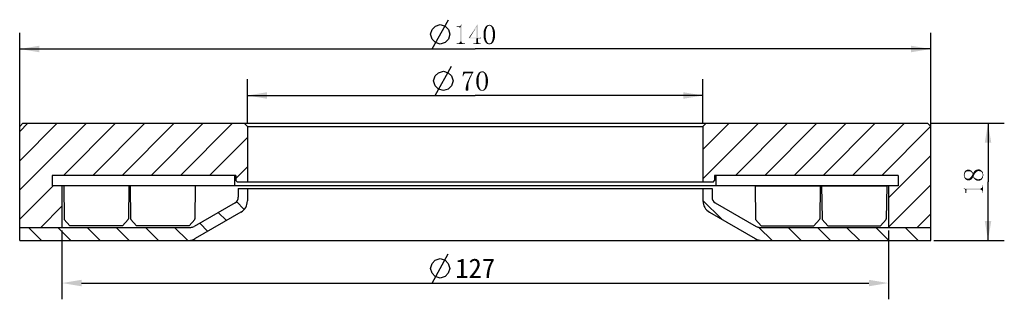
# Model space of a CAD drawing. Header units: millimetres. Extents: x 60 to 214, y 17 to 264.
# Tile 3 of 3: x 63 to 214, y 221 to 264. Entities that reach past the tile are written whole.
import ezdxf

# ---------------------------------------------------------------- set-up
doc = ezdxf.new("R2010")
doc.units = ezdxf.units.MM
doc.header["$LTSCALE"] = 23.1
doc.header["$PDMODE"] = 3
doc.header["$PDSIZE"] = 8
doc.layers.get('0').update_dxf_attribs({"linetype": 'CONTINUOUS'})
doc.layers.get('Defpoints').update_dxf_attribs({"linetype": 'CONTINUOUS'})
for name, color, linetype in [('00_COMPONENTS', 7, 'CONTINUOUS'), ('08_ALL_DRAFTS', 7, 'CONTINUOUS'), ('09_ALL_ROUNDS', 7, 'CONTINUOUS'), ('51__DRAFT_DIMS', 7, 'CONTINUOUS')]:
    doc.layers.add(name, color=color, linetype=linetype)
doc.styles.get("Standard").update_dxf_attribs({"font": 'simfang.ttf'})
doc.dimstyles.new('DIMSTYLE_1', dxfattribs={"dimtxt": 3, "dimasz": 3, "dimexe": 2.5, "dimexo": 0.5, "dimgap": 0.75, "dimtad": 1, "dimdsep": 46, "dimtxsty": 'STANDARD', "dimblk": '_FILLED', "dimblk1": '_FILLED', "dimblk2": '_FILLED', "dimcen": 0.09, "dimclrt": 3, "dimazin": 2, "dimtp": 0.5, "dimtm": 0.5, "dimtfac": 1, "dimtofl": 0, "dimtmove": 0, "dimatfit": 3, "dimldrblk": '_FILLED', "dimfxl": 1, "dimtolj": 1, "dimarcsym": 0})
doc.dimstyles.new('DIMSTYLE_2', dxfattribs={"dimtxt": 3, "dimasz": 3, "dimexe": 2.5, "dimexo": 0.5, "dimgap": 0.75, "dimtad": 1, "dimdsep": 46, "dimtxsty": 'STANDARD', "dimblk": '_FILLED', "dimblk1": '_FILLED', "dimblk2": '_FILLED', "dimcen": 0.09, "dimclrt": 3, "dimazin": 2, "dimtp": 0.3, "dimtm": 0.3, "dimtfac": 1, "dimtofl": 0, "dimtmove": 0, "dimatfit": 3, "dimldrblk": '_FILLED', "dimfxl": 1, "dimtolj": 1, "dimarcsym": 0})
doc.dimstyles.new('DIMSTYLE_3', dxfattribs={"dimtxt": 3, "dimasz": 3, "dimexe": 2.5, "dimexo": 0.5, "dimgap": 0.75, "dimtad": 1, "dimdsep": 46, "dimtxsty": 'STANDARD', "dimblk": '_FILLED', "dimblk1": '_FILLED', "dimblk2": '_FILLED', "dimcen": 0.09, "dimclrt": 3, "dimazin": 2, "dimtp": 0.2, "dimtm": 0.2, "dimtfac": 1, "dimtofl": 0, "dimtmove": 0, "dimatfit": 3, "dimldrblk": '_FILLED', "dimfxl": 1, "dimtolj": 1, "dimarcsym": 0})

# ---------------------------------------------------------------- blocks, each defined once
blk = doc.blocks.new('_FILLED')
at = {"color": 0, "linetype": 'ByBlock'}
blk.add_solid([(0, 0), (-1, 0.167), (-1, -0.167)], dxfattribs=at)
blk = doc.blocks.new('*D1')
at = {"layer": '51__DRAFT_DIMS', "color": 4}
for p, q in [((62.81, 246.68), (62.81, 262.1)), ((202.81, 246.68), (202.81, 262.1)), ((62.81, 259.6), (132.81, 259.6)), ((202.81, 259.6), (132.81, 259.6))]:
    blk.add_line(p, q, dxfattribs=at)
at = {"layer": '51__DRAFT_DIMS', "color": 4, "xscale": 3, "yscale": 3, "zscale": 3, "rotation": 180}
blk.add_blockref('_FILLED', (62.81, 259.6), dxfattribs=at)
at = {"layer": '51__DRAFT_DIMS', "color": 4, "xscale": 3, "yscale": 3, "zscale": 3}
blk.add_blockref('_FILLED', (202.81, 259.6), dxfattribs=at)
blk = doc.blocks.new('*D2')
at = {"layer": '51__DRAFT_DIMS', "color": 4}
for p, q in [((97.81, 248.18), (97.81, 254.95)), ((167.81, 248.18), (167.81, 254.95)), ((97.81, 252.45), (132.81, 252.45)), ((167.81, 252.45), (132.81, 252.45))]:
    blk.add_line(p, q, dxfattribs=at)
at = {"layer": '51__DRAFT_DIMS', "color": 4, "xscale": 3, "yscale": 3, "zscale": 3, "rotation": 180}
blk.add_blockref('_FILLED', (97.81, 252.45), dxfattribs=at)
at = {"layer": '51__DRAFT_DIMS', "color": 4, "xscale": 3, "yscale": 3, "zscale": 3}
blk.add_blockref('_FILLED', (167.81, 252.45), dxfattribs=at)
blk = doc.blocks.new('*D3')
at = {"layer": '51__DRAFT_DIMS', "color": 4}
for p, q in [((202.81, 248.18), (214.12, 248.18)), ((211.62, 248.18), (211.62, 239.18)), ((211.62, 230.18), (211.62, 239.18)), ((203.31, 230.18), (214.12, 230.18))]:
    blk.add_line(p, q, dxfattribs=at)
at = {"layer": '51__DRAFT_DIMS', "color": 4, "xscale": 3, "yscale": 3, "zscale": 3}
for p, rotation in [((211.62, 248.18), 90), ((211.62, 230.18), 270)]:
    blk.add_blockref('_FILLED', p, dxfattribs=dict(at, rotation=rotation))
blk = doc.blocks.new('*D8')
at = {"layer": '51__DRAFT_DIMS', "color": 0, "lineweight": -2}
for p, q in [((69.31, 231.68), (69.31, 221.12)), ((196.31, 231.68), (196.31, 221.12)), ((72.31, 223.62), (193.31, 223.62))]:
    blk.add_line(p, q, dxfattribs=at)
at = {"layer": 'Defpoints', "color": 0}
for p in [(69.31, 232.18), (196.31, 232.18), (196.31, 223.62)]:
    blk.add_point(p, dxfattribs=at)
at = {"layer": '51__DRAFT_DIMS', "color": 0, "linetype": 'ByBlock', "lineweight": -2, "xscale": 3, "yscale": 3, "zscale": 3, "rotation": 180}
blk.add_blockref('_FILLED', (69.31, 223.62), dxfattribs=at)
at = {"layer": '51__DRAFT_DIMS', "color": 0, "linetype": 'ByBlock', "lineweight": -2, "xscale": 3, "yscale": 3, "zscale": 3}
blk.add_blockref('_FILLED', (196.31, 223.62), dxfattribs=at)
at = {"layer": '51__DRAFT_DIMS', "color": 3, "insert": (132.81, 225.89), "char_height": 3, "attachment_point": 5}
blk.add_mtext('\\A1;127', dxfattribs=at)

msp = doc.modelspace()

# ---------------------------------------------------------------- hatches: boundary and pattern name
h = msp.add_hatch()
h.set_pattern_fill('ANSI31', color=256)
h.paths.add_polyline_path([(69.3101, 232.17841), (69.3101, 238.57841), (67.8101, 238.57841), (67.81104, 240.17841), (95.8101, 240.17841), (96.0101, 240.17841), (96.0101, 239.37841), (96.2101, 239.17841), (97.8101, 239.17841), (97.8101, 247.67841), (97.3101, 248.17841), (63.3101, 248.17841), (62.8101, 247.67841), (62.8101, 232.17841)])
h.paths.add_polyline_path([(202.8101, 232.17841), (202.8101, 247.67841), (202.3101, 248.17841), (168.3101, 248.17841), (167.8101, 247.67841), (167.8101, 239.17841), (169.4101, 239.17841), (169.6101, 239.37841), (169.6101, 240.17841), (169.81052, 240.17841), (197.8093, 240.17841), (197.8093, 238.57841), (196.3101, 238.57841), (196.3101, 232.17841)])
h = msp.add_hatch()
h.set_pattern_fill('ANSI31', color=256, angle=90)
h.paths.add_polyline_path([(202.8101, 232.17841), (196.3101, 232.17841), (176.51395, 232.17841, -0.131652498), (176.01395, 232.31238), (169.7101, 235.95191, -0.267949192), (169.2101, 236.81794), (169.2101, 238.17841), (167.8101, 238.17841), (167.8101, 236.24059, 0.267949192), (168.8101, 234.50854), (175.846, 230.44636, 0.131652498), (176.846, 230.17841), (202.8101, 230.17841)])
h.paths.add_polyline_path([(62.8101, 232.17841), (62.8101, 230.17841), (88.7742, 230.17841, 0.131652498), (89.7742, 230.44636), (96.8101, 234.50854, 0.267949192), (97.8101, 236.24059), (97.8101, 238.17841), (96.4101, 238.17841), (96.4101, 236.81794, -0.267949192), (95.9101, 235.95191), (89.60625, 232.31238, -0.131652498), (89.10625, 232.17841), (69.3101, 232.17841)])

# ---------------------------------------------------------------- linework, layer by layer
at = {"color": 3}
for p, q in [((126.18586, 259.60331), (128.68586, 264.10331)), ((126.67292, 252.44834), (129.17292, 256.94834))]:
    msp.add_line(p, q, dxfattribs=at)
at = {"color": 7}
for p, q in [((96.4101, 238.17841), (96.4101, 236.81794)), ((96.4101, 238.17841), (169.2101, 238.17841)), ((97.8101, 238.17841), (97.8101, 236.24059)), ((167.8101, 238.17841), (167.8101, 236.24059)), ((169.2101, 238.17841), (169.2101, 236.81794)), ((95.9101, 235.95191), (89.60625, 232.31238)), ((169.7101, 235.95191), (176.01395, 232.31238)), ((96.8101, 234.50854), (89.7742, 230.44636)), ((168.8101, 234.50854), (175.846, 230.44636)), ((62.8101, 230.17841), (62.8101, 232.17841)), ((62.8101, 232.17841), (89.10625, 232.17841)), ((176.51395, 232.17841), (202.8101, 232.17841)), ((202.8101, 230.17841), (202.8101, 232.17841)), ((62.8101, 230.17841), (202.8101, 230.17841))]:
    msp.add_line(p, q, dxfattribs=at)
for p, q in [((175.82045, 238.57841), (185.82045, 238.57841)), ((186.05106, 238.57841), (196.05106, 238.57841)), ((70.51914, 232.43883), (69.66118, 233.40717)), ((78.61914, 232.43883), (79.4771, 233.40717)), ((80.74975, 232.43883), (79.8918, 233.40717)), ((88.84975, 232.43883), (89.70771, 233.40717)), ((176.77045, 232.43883), (175.91249, 233.40717)), ((184.87045, 232.43883), (185.7284, 233.40717)), ((187.00106, 232.43883), (186.1431, 233.40717)), ((195.10106, 232.43883), (195.95902, 233.40717)), ((78.61914, 232.43883), (70.51914, 232.43883)), ((88.84975, 232.43883), (80.74975, 232.43883)), ((176.77045, 232.43883), (184.87045, 232.43883)), ((187.00106, 232.43883), (195.10106, 232.43883))]:
    msp.add_line(p, q)
at = {"color": 3}
for points in [[(125.93586, 261.8533), (126.18586, 262.60332), (126.68586, 263.1033), (127.43586, 263.35331), (128.18586, 263.1033), (128.68586, 262.60332), (128.93586, 261.8533), (128.68586, 261.1033), (128.18586, 260.60332), (127.43586, 260.3533), (126.68586, 260.60332), (126.18586, 261.1033), (125.93586, 261.8533)], [(126.42291, 254.69833), (126.67292, 255.44835), (127.17292, 255.94833), (127.92291, 256.19835), (128.67292, 255.94833), (129.17292, 255.44835), (129.42291, 254.69833), (129.17292, 253.94833), (128.67292, 253.44835), (127.92291, 253.19834), (127.17292, 253.44835), (126.67292, 253.94833), (126.42291, 254.69833)]]:
    msp.add_lwpolyline(points, dxfattribs=at)
at = {"color": 7}
for centre, radius, start, end in [((95.4101, 236.81794), 1, 300, 0), ((95.8101, 236.24059), 2, 300, 0), ((169.8101, 236.24059), 2, 180, 240), ((170.2101, 236.81794), 1, 180, 240), ((89.10625, 233.17841), 1, 270, 300), ((176.51395, 233.17841), 1, 240, 270), ((88.7742, 232.17841), 2, 270, 300), ((176.846, 232.17841), 2, 240, 270)]:
    msp.add_arc(centre, radius, start, end, dxfattribs=at)
at = {"layer": '00_COMPONENTS', "color": 7}
for p, q in [((63.3101, 248.17841), (62.8101, 247.67841)), ((63.3101, 248.17841), (202.3101, 248.17841)), ((97.8101, 247.67841), (97.3101, 248.17841)), ((167.8101, 247.67841), (168.3101, 248.17841)), ((202.3101, 248.17841), (202.8101, 247.67841)), ((62.8101, 230.17841), (62.8101, 247.67841)), ((97.8101, 247.67841), (97.8101, 239.17841)), ((97.8101, 247.67841), (167.8101, 247.67841)), ((167.8101, 247.67841), (167.8101, 239.17841)), ((202.8101, 230.17841), (202.8101, 247.67841)), ((67.8101, 240.17841), (67.8101, 238.57841)), ((96.0101, 240.17841), (67.8101, 240.17841)), ((67.81104, 240.12349), (67.81104, 238.57841)), ((95.8101, 240.17841), (95.8101, 238.57841)), ((96.0101, 240.17841), (96.0101, 239.37841)), ((96.2101, 239.17841), (96.0101, 239.37841)), ((96.2101, 239.17841), (169.4101, 239.17841)), ((169.4101, 239.17841), (169.6101, 239.37841)), ((197.8101, 240.17841), (169.6101, 240.17841)), ((169.6101, 240.17841), (169.6101, 239.37841)), ((169.8101, 240.17841), (169.8101, 238.57841)), ((169.81052, 240.12349), (169.81052, 238.57841)), ((197.8093, 240.12349), (197.8093, 238.57841)), ((197.8101, 240.17841), (197.8101, 238.57841)), ((197.8101, 238.57841), (67.81104, 238.57841)), ((69.3101, 238.57841), (69.3101, 232.17841)), ((196.3101, 238.57841), (196.3101, 232.17841)), ((62.8101, 230.17841), (202.8101, 230.17841))]:
    msp.add_line(p, q, dxfattribs=at)
at = {"layer": '08_ALL_DRAFTS', "color": 7}
for p, q in [((69.56914, 238.57841), (69.63147, 233.47709)), ((79.56914, 238.57841), (79.50681, 233.47709)), ((79.79975, 238.57841), (79.86208, 233.47709)), ((89.79975, 238.57841), (89.73743, 233.47709)), ((175.82045, 238.57841), (175.88277, 233.47709)), ((185.82045, 238.57841), (185.75812, 233.47709)), ((186.05106, 238.57841), (186.11339, 233.47709)), ((196.05106, 238.57841), (195.98873, 233.47709))]:
    msp.add_line(p, q, dxfattribs=at)
at = {"layer": '09_ALL_ROUNDS', "color": 7}
for centre, start, end in [((69.73146, 233.47831), 180.7, 225.35), ((79.40682, 233.47831), 314.65, 359.3), ((79.96207, 233.47831), 180.7, 225.35), ((89.63743, 233.47831), 314.65, 359.3), ((175.98277, 233.47831), 180.7, 225.35), ((185.65813, 233.47831), 314.65, 359.3), ((186.21338, 233.47831), 180.7, 225.35), ((195.88874, 233.47831), 314.65, 359.3)]:
    msp.add_arc(centre, 0.1, start, end, dxfattribs=at)
at = {"layer": '51__DRAFT_DIMS', "color": 3}
msp.add_line((126.17592, 223.62282), (128.67591, 228.12282), dxfattribs=at)
msp.add_lwpolyline([(125.92591, 225.87281), (126.17592, 226.6228), (126.67591, 227.12281), (127.4259, 227.3728), (128.17591, 227.12281), (128.67591, 226.6228), (128.92591, 225.87281), (128.67591, 225.12281), (128.17591, 224.6228), (127.4259, 224.37281), (126.67591, 224.6228), (126.17592, 225.12281), (125.92591, 225.87281)], dxfattribs=at)
for points in [[(130.3726, 262.95487), (130.53666, 263.16581), (130.72416, 263.32987)], [(130.41947, 262.90799), (130.3726, 262.95487), (130.72416, 263.32987)], [(130.44291, 262.86112), (130.41947, 262.90799), (130.72416, 263.32987)], [(130.46635, 262.81424), (130.44291, 262.86112), (130.72416, 263.32987)], [(130.46635, 260.72831), (130.46635, 262.81424), (130.72416, 263.32987)], [(130.46635, 260.72831), (130.72416, 263.32987), (130.72416, 260.72831)], [(130.53666, 263.16581), (130.58354, 263.21268), (130.72416, 263.32987)], [(130.58354, 263.21268), (130.63041, 263.28299), (130.72416, 263.32987)], [(130.72416, 263.32987), (130.63041, 263.28299), (130.65385, 263.32987)], [(133.25541, 263.32987), (132.97416, 262.88456), (131.82572, 261.31424)], [(133.25541, 263.32987), (131.82572, 261.31424), (133.09135, 263.32987)], [(132.9976, 262.88456), (132.97416, 262.88456), (133.25541, 263.32987)], [(132.9976, 261.33768), (132.9976, 262.88456), (133.25541, 263.32987)], [(132.9976, 261.33768), (133.25541, 263.32987), (133.25541, 261.33768)], [(134.70854, 263.25956), (134.80229, 263.28299), (135.17729, 263.30643)], [(134.70854, 263.25956), (135.17729, 263.30643), (135.2476, 263.25956)], [(135.08354, 263.30643), (135.17729, 263.30643), (134.80229, 263.28299)], [(135.08354, 263.30643), (134.80229, 263.28299), (134.89604, 263.30643)], [(134.89604, 263.30643), (134.98979, 263.32987), (135.08354, 263.30643)], [(129.97416, 262.95487), (130.32572, 263.07206), (130.39604, 263.09549)], [(130.27885, 262.95487), (129.97416, 262.95487), (130.39604, 263.09549)], [(130.23197, 263.07206), (130.32572, 263.07206), (129.97416, 262.95487)], [(130.13822, 263.07206), (130.23197, 263.07206), (129.97416, 262.95487)], [(130.13822, 263.07206), (129.97416, 262.95487), (129.97416, 263.07206)], [(130.27885, 262.95487), (130.46635, 263.11893), (130.53666, 263.16581)], [(130.3726, 262.95487), (130.27885, 262.95487), (130.53666, 263.16581)], [(130.27885, 262.95487), (130.39604, 263.09549), (130.46635, 263.11893)], [(132.97416, 262.88456), (131.98979, 261.33768), (131.82572, 261.31424)], [(134.09916, 262.13456), (134.1226, 262.29862), (134.45072, 262.36893)], [(134.09916, 262.13456), (134.45072, 262.36893), (134.42729, 262.11112)], [(134.42729, 262.11112), (134.09916, 261.99393), (134.09916, 262.13456)], [(134.09916, 261.82987), (134.09916, 261.99393), (134.42729, 262.11112)], [(134.09916, 261.82987), (134.42729, 262.11112), (134.42729, 261.82987)], [(134.42729, 261.82987), (134.09916, 261.64237), (134.09916, 261.82987)], [(134.09916, 261.64237), (134.42729, 261.82987), (134.42729, 261.52518)], [(134.45072, 262.36893), (134.1226, 262.29862), (134.14604, 262.43925)], [(134.14604, 262.43925), (134.19291, 262.55643), (134.4976, 262.60331)], [(134.14604, 262.43925), (134.4976, 262.60331), (134.45072, 262.36893)], [(134.4976, 262.60331), (134.19291, 262.55643), (134.23979, 262.67362)], [(134.23979, 262.67362), (134.28666, 262.79081), (134.59135, 262.81425)], [(134.23979, 262.67362), (134.59135, 262.81425), (134.4976, 262.60331)], [(134.61479, 262.908), (134.59135, 262.81425), (134.28666, 262.79081)], [(134.61479, 262.908), (134.28666, 262.79081), (134.33354, 262.908)], [(134.66166, 262.97831), (134.33354, 262.908), (134.40385, 263.00174)], [(134.33354, 262.908), (134.66166, 262.97831), (134.61479, 262.908)], [(134.75541, 263.0955), (134.70854, 263.04862), (134.40385, 263.00174)], [(134.75541, 263.0955), (134.40385, 263.00174), (134.47416, 263.0955)], [(134.40385, 263.00174), (134.70854, 263.04862), (134.66166, 262.97831)], [(134.8726, 263.16581), (134.82572, 263.11893), (134.47416, 263.0955)], [(134.8726, 263.16581), (134.47416, 263.0955), (134.54447, 263.16581)], [(134.47416, 263.0955), (134.82572, 263.11893), (134.75541, 263.0955)], [(135.34135, 263.21268), (134.98979, 263.18924), (134.54447, 263.16581)], [(135.34135, 263.21268), (134.54447, 263.16581), (134.61479, 263.21268)], [(134.8726, 263.16581), (134.54447, 263.16581), (134.98979, 263.18924)], [(135.2476, 263.25956), (134.61479, 263.21268), (134.70854, 263.25956)], [(134.61479, 263.21268), (135.2476, 263.25956), (135.34135, 263.21268)], [(134.8726, 263.16581), (134.98979, 263.18924), (134.91947, 263.16581)], [(135.0601, 263.16581), (134.98979, 263.18924), (135.34135, 263.21268)], [(135.10697, 263.16581), (135.0601, 263.16581), (135.34135, 263.21268)], [(135.10697, 263.16581), (135.34135, 263.21268), (135.41166, 263.16581)], [(135.41166, 263.16581), (135.17729, 263.11893), (135.10697, 263.16581)], [(135.22416, 263.0955), (135.17729, 263.11893), (135.41166, 263.16581)], [(135.22416, 263.0955), (135.41166, 263.16581), (135.48197, 263.0955)], [(135.48197, 263.0955), (135.27104, 263.04862), (135.22416, 263.0955)], [(135.27104, 263.04862), (135.48197, 263.0955), (135.55229, 263.02518)], [(135.55229, 263.02518), (135.31791, 262.97831), (135.27104, 263.04862)], [(135.31791, 262.97831), (135.55229, 263.02518), (135.6226, 262.93143)], [(135.6226, 262.93143), (135.36479, 262.908), (135.31791, 262.97831)], [(135.38822, 262.81425), (135.36479, 262.908), (135.6226, 262.93143)], [(135.38822, 262.81425), (135.6226, 262.93143), (135.66947, 262.81425)], [(135.66947, 262.81425), (135.45854, 262.60331), (135.38822, 262.81425)], [(135.66947, 262.81425), (135.71635, 262.69706), (135.45854, 262.60331)], [(135.45854, 262.60331), (135.71635, 262.69706), (135.76322, 262.57987)], [(135.76322, 262.57987), (135.50541, 262.36893), (135.45854, 262.60331)], [(135.76322, 262.57987), (135.8101, 262.43925), (135.50541, 262.36893)], [(135.50541, 262.36893), (135.8101, 262.43925), (135.83354, 262.29862)], [(135.83354, 262.29862), (135.52885, 262.11112), (135.50541, 262.36893)], [(135.83354, 262.29862), (135.85697, 262.15799), (135.52885, 262.11112)], [(135.52885, 262.11112), (135.85697, 262.15799), (135.85697, 261.99393)], [(135.85697, 261.99393), (135.52885, 261.82987), (135.52885, 262.11112)], [(135.52885, 261.82987), (135.85697, 261.99393), (135.85697, 261.82987)], [(135.85697, 261.82987), (135.85697, 261.64237), (135.52885, 261.52518)], [(135.85697, 261.82987), (135.52885, 261.52518), (135.52885, 261.82987)], [(131.05229, 260.44706), (131.23979, 260.44706), (129.97416, 260.35331)], [(130.98197, 260.44706), (131.05229, 260.44706), (129.97416, 260.35331)], [(130.20854, 260.44706), (130.98197, 260.44706), (129.97416, 260.35331)], [(130.13822, 260.44706), (130.20854, 260.44706), (129.97416, 260.35331)], [(130.13822, 260.44706), (129.97416, 260.35331), (129.97416, 260.44706)], [(129.97416, 260.35331), (131.23979, 260.44706), (131.23979, 260.35331)], [(130.91166, 260.47049), (130.20854, 260.44706), (130.27885, 260.47049)], [(130.20854, 260.44706), (130.91166, 260.47049), (130.98197, 260.44706)], [(130.86479, 260.49393), (130.27885, 260.47049), (130.32572, 260.49393)], [(130.27885, 260.47049), (130.86479, 260.49393), (130.91166, 260.47049)], [(130.81791, 260.51737), (130.32572, 260.49393), (130.3726, 260.51737)], [(130.32572, 260.49393), (130.81791, 260.51737), (130.86479, 260.49393)], [(130.77104, 260.56424), (130.3726, 260.51737), (130.41947, 260.56424)], [(130.3726, 260.51737), (130.77104, 260.56424), (130.81791, 260.51737)], [(130.7476, 260.61112), (130.41947, 260.56424), (130.44291, 260.61112)], [(130.41947, 260.56424), (130.7476, 260.61112), (130.77104, 260.56424)], [(130.72416, 260.72831), (130.44291, 260.65799), (130.46635, 260.72831)], [(130.44291, 260.65799), (130.72416, 260.72831), (130.7476, 260.65799)], [(130.7476, 260.65799), (130.44291, 260.61112), (130.44291, 260.65799)], [(130.44291, 260.61112), (130.7476, 260.65799), (130.7476, 260.61112)], [(133.25541, 261.33768), (133.72416, 261.33768), (131.82572, 261.31424)], [(132.9976, 261.33768), (133.25541, 261.33768), (131.82572, 261.31424)], [(131.98979, 261.33768), (132.9976, 261.33768), (131.82572, 261.31424)], [(131.82572, 261.24393), (131.82572, 261.31424), (133.72416, 261.33768)], [(132.9976, 261.24393), (131.82572, 261.24393), (133.72416, 261.33768)], [(133.51322, 260.44706), (133.67729, 260.44706), (132.52885, 260.35331)], [(133.41947, 260.44706), (133.51322, 260.44706), (132.52885, 260.35331)], [(132.85697, 260.44706), (133.41947, 260.44706), (132.52885, 260.35331)], [(132.78666, 260.44706), (132.85697, 260.44706), (132.52885, 260.35331)], [(132.73979, 260.44706), (132.78666, 260.44706), (132.52885, 260.35331)], [(132.73979, 260.44706), (132.52885, 260.35331), (132.52885, 260.44706)], [(132.52885, 260.35331), (133.67729, 260.44706), (133.67729, 260.35331)], [(132.85697, 260.44706), (132.90385, 260.47049), (133.32572, 260.49393)], [(132.85697, 260.44706), (133.32572, 260.49393), (133.41947, 260.44706)], [(133.32572, 260.49393), (132.90385, 260.47049), (132.92729, 260.49393)], [(133.30229, 260.51737), (132.92729, 260.49393), (132.95072, 260.51737)], [(132.92729, 260.49393), (133.30229, 260.51737), (133.32572, 260.49393)], [(133.27885, 260.56424), (132.95072, 260.51737), (132.97416, 260.56424)], [(132.95072, 260.51737), (133.27885, 260.56424), (133.30229, 260.51737)], [(133.25541, 260.65799), (132.97416, 260.61112), (132.9976, 260.65799)], [(132.97416, 260.61112), (133.25541, 260.65799), (133.27885, 260.61112)], [(133.27885, 260.61112), (132.97416, 260.56424), (132.97416, 260.61112)], [(132.97416, 260.56424), (133.27885, 260.61112), (133.27885, 260.56424)], [(133.25541, 261.24393), (132.9976, 261.24393), (133.72416, 261.33768)], [(133.25541, 261.24393), (132.9976, 260.65799), (132.9976, 261.24393)], [(132.9976, 260.65799), (133.25541, 261.24393), (133.25541, 260.65799)], [(133.25541, 261.24393), (133.72416, 261.33768), (133.72416, 261.24393)], [(134.42729, 261.52518), (134.09916, 261.47831), (134.09916, 261.64237)], [(134.1226, 261.33768), (134.09916, 261.47831), (134.42729, 261.52518)], [(134.1226, 261.33768), (134.42729, 261.52518), (134.45072, 261.24393)], [(134.45072, 261.24393), (134.14604, 261.17362), (134.1226, 261.33768)], [(134.19291, 261.05643), (134.14604, 261.17362), (134.45072, 261.24393)], [(134.19291, 261.05643), (134.45072, 261.24393), (134.4976, 261.00956)], [(134.4976, 261.00956), (134.23979, 260.91581), (134.19291, 261.05643)], [(134.28666, 260.79862), (134.23979, 260.91581), (134.4976, 261.00956)], [(134.28666, 260.79862), (134.4976, 261.00956), (134.59135, 260.79862)], [(134.59135, 260.79862), (134.35697, 260.70487), (134.28666, 260.79862)], [(134.59135, 260.79862), (134.61479, 260.72831), (134.35697, 260.70487)], [(134.35697, 260.70487), (134.61479, 260.72831), (134.66166, 260.658)], [(134.66166, 260.658), (134.40385, 260.61112), (134.35697, 260.70487)], [(134.40385, 260.61112), (134.66166, 260.658), (134.70854, 260.58768)], [(134.70854, 260.58768), (134.47416, 260.54081), (134.40385, 260.61112)], [(134.47416, 260.54081), (134.70854, 260.58768), (134.75541, 260.54081)], [(134.75541, 260.54081), (134.56791, 260.4705), (134.47416, 260.54081)], [(134.75541, 260.54081), (134.82572, 260.49393), (134.56791, 260.4705)], [(134.56791, 260.4705), (134.82572, 260.49393), (134.8726, 260.4705)], [(134.8726, 260.4705), (134.63822, 260.40018), (134.56791, 260.4705)], [(134.8726, 260.4705), (134.91947, 260.44706), (134.63822, 260.40018)], [(134.63822, 260.40018), (135.03666, 260.44706), (135.41166, 260.4705)], [(134.63822, 260.40018), (135.41166, 260.4705), (135.34135, 260.40018)], [(134.98979, 260.44706), (135.03666, 260.44706), (134.63822, 260.40018)], [(134.91947, 260.44706), (134.98979, 260.44706), (134.63822, 260.40018)], [(135.34135, 260.40018), (134.70854, 260.35331), (134.63822, 260.40018)], [(134.80229, 260.35331), (134.70854, 260.35331), (135.34135, 260.40018)], [(135.17729, 260.35331), (134.80229, 260.35331), (135.34135, 260.40018)], [(135.17729, 260.35331), (134.89604, 260.32987), (134.80229, 260.35331)], [(134.98979, 260.32987), (134.89604, 260.32987), (135.17729, 260.35331)], [(134.98979, 260.32987), (135.17729, 260.35331), (135.08354, 260.32987)], [(135.41166, 260.4705), (135.03666, 260.44706), (135.10697, 260.4705)], [(135.10697, 260.4705), (135.15385, 260.49393), (135.48197, 260.54081)], [(135.10697, 260.4705), (135.48197, 260.54081), (135.41166, 260.4705)], [(135.48197, 260.54081), (135.15385, 260.49393), (135.22416, 260.54081)], [(135.17729, 260.35331), (135.34135, 260.40018), (135.2476, 260.35331)], [(135.22416, 260.54081), (135.27104, 260.58768), (135.55229, 260.61112)], [(135.22416, 260.54081), (135.55229, 260.61112), (135.48197, 260.54081)], [(135.55229, 260.61112), (135.27104, 260.58768), (135.31791, 260.658)], [(135.6226, 260.70487), (135.31791, 260.658), (135.34135, 260.72831)], [(135.31791, 260.658), (135.6226, 260.70487), (135.55229, 260.61112)], [(135.34135, 260.72831), (135.38822, 260.79862), (135.66947, 260.82206)], [(135.34135, 260.72831), (135.66947, 260.82206), (135.6226, 260.70487)], [(135.71635, 260.93924), (135.38822, 260.79862), (135.45854, 261.00956)], [(135.71635, 260.93924), (135.66947, 260.82206), (135.38822, 260.79862)], [(135.8101, 261.19706), (135.45854, 261.00956), (135.50541, 261.24393)], [(135.8101, 261.19706), (135.76322, 261.05643), (135.45854, 261.00956)], [(135.45854, 261.00956), (135.76322, 261.05643), (135.71635, 260.93924)], [(135.85697, 261.47831), (135.50541, 261.24393), (135.52885, 261.52518)], [(135.85697, 261.47831), (135.83354, 261.33768), (135.50541, 261.24393)], [(135.50541, 261.24393), (135.83354, 261.33768), (135.8101, 261.19706)], [(135.52885, 261.52518), (135.85697, 261.64237), (135.85697, 261.47831)], [(131.1226, 255.75303), (130.86479, 255.40146), (130.98197, 256.12803)], [(131.1226, 255.75303), (131.07572, 255.68271), (130.86479, 255.40146)], [(130.98197, 256.12803), (132.52885, 256.12803), (131.33354, 255.87021)], [(130.98197, 256.12803), (131.33354, 255.87021), (131.26322, 255.84678)], [(130.98197, 256.12803), (131.26322, 255.84678), (131.19291, 255.7999)], [(130.98197, 256.12803), (131.19291, 255.7999), (131.1226, 255.75303)], [(132.52885, 256.12803), (132.52885, 256.01084), (131.33354, 255.87021)], [(131.42729, 255.87021), (131.33354, 255.87021), (132.52885, 256.01084)], [(132.27104, 255.87021), (131.42729, 255.87021), (132.52885, 256.01084)], [(132.34135, 255.72959), (132.13041, 255.58896), (132.27104, 255.87021)], [(132.13041, 255.58896), (132.34135, 255.72959), (132.20072, 255.4249)], [(132.27104, 255.87021), (132.52885, 256.01084), (132.34135, 255.72959)], [(133.51322, 255.75303), (133.48979, 255.65928), (133.1851, 255.63584)], [(133.51322, 255.75303), (133.1851, 255.63584), (133.23197, 255.75303)], [(133.5601, 255.82334), (133.23197, 255.75303), (133.30229, 255.84678)], [(133.23197, 255.75303), (133.5601, 255.82334), (133.51322, 255.75303)], [(133.65385, 255.94053), (133.60697, 255.89365), (133.30229, 255.84678)], [(133.65385, 255.94053), (133.30229, 255.84678), (133.3726, 255.94053)], [(133.30229, 255.84678), (133.60697, 255.89365), (133.5601, 255.82334)], [(133.77104, 256.01084), (133.72416, 255.96396), (133.3726, 255.94053)], [(133.77104, 256.01084), (133.3726, 255.94053), (133.44291, 256.01084)], [(133.3726, 255.94053), (133.72416, 255.96396), (133.65385, 255.94053)], [(134.23979, 256.05771), (133.88822, 256.03428), (133.44291, 256.01084)], [(134.23979, 256.05771), (133.44291, 256.01084), (133.51322, 256.05771)], [(133.77104, 256.01084), (133.44291, 256.01084), (133.88822, 256.03428)], [(134.14604, 256.10459), (133.51322, 256.05771), (133.60697, 256.10459)], [(133.51322, 256.05771), (134.14604, 256.10459), (134.23979, 256.05771)], [(133.60697, 256.10459), (133.70072, 256.12803), (134.07572, 256.15146)], [(133.60697, 256.10459), (134.07572, 256.15146), (134.14604, 256.10459)], [(133.98197, 256.15146), (134.07572, 256.15146), (133.70072, 256.12803)], [(133.98197, 256.15146), (133.70072, 256.12803), (133.79447, 256.15146)], [(133.77104, 256.01084), (133.88822, 256.03428), (133.81791, 256.01084)], [(133.79447, 256.15146), (133.88822, 256.1749), (133.98197, 256.15146)], [(133.95854, 256.01084), (133.88822, 256.03428), (134.23979, 256.05771)], [(134.00541, 256.01084), (133.95854, 256.01084), (134.23979, 256.05771)], [(134.00541, 256.01084), (134.23979, 256.05771), (134.3101, 256.01084)], [(134.3101, 256.01084), (134.07572, 255.96396), (134.00541, 256.01084)], [(134.1226, 255.94053), (134.07572, 255.96396), (134.3101, 256.01084)], [(134.1226, 255.94053), (134.3101, 256.01084), (134.38041, 255.94053)], [(134.38041, 255.94053), (134.16947, 255.89365), (134.1226, 255.94053)], [(134.16947, 255.89365), (134.38041, 255.94053), (134.45072, 255.87021)], [(134.45072, 255.87021), (134.21635, 255.82334), (134.16947, 255.89365)], [(134.21635, 255.82334), (134.45072, 255.87021), (134.52104, 255.77646)], [(134.52104, 255.77646), (134.26322, 255.75303), (134.21635, 255.82334)], [(134.28666, 255.65928), (134.26322, 255.75303), (134.52104, 255.77646)], [(134.28666, 255.65928), (134.52104, 255.77646), (134.56791, 255.65928)], [(131.07572, 255.68271), (131.02885, 255.6124), (130.86479, 255.40146)], [(131.02885, 255.6124), (130.98197, 255.49521), (130.86479, 255.40146)], [(130.86479, 255.40146), (130.98197, 255.49521), (130.95854, 255.40146)], [(131.75541, 254.1124), (131.42729, 253.99521), (131.4976, 254.22959)], [(131.77885, 254.34678), (131.4976, 254.22959), (131.54447, 254.37021)], [(131.4976, 254.22959), (131.77885, 254.34678), (131.75541, 254.1124)], [(131.54447, 254.37021), (131.59135, 254.51084), (131.84916, 254.60459)], [(131.54447, 254.37021), (131.84916, 254.60459), (131.77885, 254.34678)], [(131.84916, 254.60459), (131.59135, 254.51084), (131.6851, 254.69834)], [(131.94291, 254.8624), (131.6851, 254.69834), (131.77885, 254.88584)], [(131.6851, 254.69834), (131.94291, 254.8624), (131.84916, 254.60459)], [(131.77885, 254.88584), (131.8726, 255.09678), (132.0601, 255.14365)], [(131.77885, 254.88584), (132.0601, 255.14365), (131.94291, 254.8624)], [(132.0601, 255.14365), (131.8726, 255.09678), (131.98979, 255.33115)], [(132.20072, 255.4249), (131.98979, 255.33115), (132.13041, 255.58896)], [(131.98979, 255.33115), (132.20072, 255.4249), (132.0601, 255.14365)], [(132.9976, 254.97959), (133.02104, 255.14365), (133.34916, 255.21396)], [(132.9976, 254.97959), (133.34916, 255.21396), (133.32572, 254.95615)], [(133.32572, 254.95615), (132.9976, 254.83896), (132.9976, 254.97959)], [(132.9976, 254.6749), (132.9976, 254.83896), (133.32572, 254.95615)], [(132.9976, 254.6749), (133.32572, 254.95615), (133.32572, 254.6749)], [(133.32572, 254.6749), (132.9976, 254.4874), (132.9976, 254.6749)], [(132.9976, 254.4874), (133.32572, 254.6749), (133.32572, 254.37021)], [(133.32572, 254.37021), (132.9976, 254.32334), (132.9976, 254.4874)], [(133.02104, 254.18271), (132.9976, 254.32334), (133.32572, 254.37021)], [(133.34916, 255.21396), (133.02104, 255.14365), (133.04447, 255.28428)], [(133.02104, 254.18271), (133.32572, 254.37021), (133.34916, 254.08896)], [(133.04447, 255.28428), (133.09135, 255.40146), (133.39604, 255.44834)], [(133.04447, 255.28428), (133.39604, 255.44834), (133.34916, 255.21396)], [(133.39604, 255.44834), (133.09135, 255.40146), (133.13822, 255.51865)], [(133.13822, 255.51865), (133.1851, 255.63584), (133.48979, 255.65928)], [(133.13822, 255.51865), (133.48979, 255.65928), (133.39604, 255.44834)], [(134.56791, 255.65928), (134.35697, 255.44834), (134.28666, 255.65928)], [(134.56791, 255.65928), (134.61479, 255.54209), (134.35697, 255.44834)], [(134.35697, 255.44834), (134.61479, 255.54209), (134.66166, 255.4249)], [(134.66166, 255.4249), (134.40385, 255.21396), (134.35697, 255.44834)], [(134.66166, 255.4249), (134.70854, 255.28428), (134.40385, 255.21396)], [(134.40385, 255.21396), (134.70854, 255.28428), (134.73197, 255.14365)], [(134.73197, 255.14365), (134.42729, 254.95615), (134.40385, 255.21396)], [(134.75541, 254.32334), (134.40385, 254.08896), (134.42729, 254.37021)], [(134.75541, 254.32334), (134.73197, 254.18271), (134.40385, 254.08896)], [(134.73197, 255.14365), (134.75541, 255.00303), (134.42729, 254.95615)], [(134.42729, 254.95615), (134.75541, 255.00303), (134.75541, 254.83896)], [(134.75541, 254.83896), (134.42729, 254.6749), (134.42729, 254.95615)], [(134.42729, 254.6749), (134.75541, 254.83896), (134.75541, 254.6749)], [(134.75541, 254.6749), (134.75541, 254.4874), (134.42729, 254.37021)], [(134.75541, 254.6749), (134.42729, 254.37021), (134.42729, 254.6749)], [(134.42729, 254.37021), (134.75541, 254.4874), (134.75541, 254.32334)], [(131.73197, 253.69053), (131.35697, 253.59678), (131.38041, 253.78428)], [(131.35697, 253.59678), (131.73197, 253.69053), (131.75541, 253.5499)], [(131.75541, 253.5499), (131.35697, 253.43271), (131.35697, 253.59678)], [(131.35697, 253.43271), (131.75541, 253.5499), (131.75541, 253.38584)], [(131.75541, 253.38584), (131.35697, 253.3624), (131.35697, 253.43271)], [(131.35697, 253.3624), (131.75541, 253.38584), (131.75541, 253.33896)], [(131.75541, 253.33896), (131.35697, 253.29209), (131.35697, 253.3624)], [(131.35697, 253.29209), (131.75541, 253.33896), (131.73197, 253.26865)], [(131.73197, 253.26865), (131.38041, 253.24521), (131.35697, 253.29209)], [(131.73197, 253.90146), (131.38041, 253.78428), (131.42729, 253.99521)], [(131.73197, 253.90146), (131.73197, 253.80771), (131.38041, 253.78428)], [(131.38041, 253.78428), (131.73197, 253.80771), (131.73197, 253.69053)], [(131.38041, 253.24521), (131.73197, 253.26865), (131.73197, 253.24521)], [(131.73197, 253.24521), (131.40385, 253.22178), (131.38041, 253.24521)], [(131.47416, 253.19834), (131.40385, 253.22178), (131.73197, 253.24521)], [(131.42729, 253.99521), (131.75541, 254.1124), (131.73197, 253.90146)], [(131.63822, 253.19834), (131.47416, 253.19834), (131.73197, 253.24521)], [(131.63822, 253.19834), (131.56791, 253.1749), (131.47416, 253.19834)], [(131.63822, 253.19834), (131.73197, 253.24521), (131.70854, 253.19834)], [(133.34916, 254.08896), (133.04447, 254.01865), (133.02104, 254.18271)], [(133.09135, 253.90146), (133.04447, 254.01865), (133.34916, 254.08896)], [(133.09135, 253.90146), (133.34916, 254.08896), (133.39604, 253.85459)], [(133.39604, 253.85459), (133.13822, 253.76084), (133.09135, 253.90146)], [(133.1851, 253.64365), (133.13822, 253.76084), (133.39604, 253.85459)], [(133.1851, 253.64365), (133.39604, 253.85459), (133.48979, 253.64365)], [(133.48979, 253.64365), (133.25541, 253.5499), (133.1851, 253.64365)], [(133.48979, 253.64365), (133.51322, 253.57334), (133.25541, 253.5499)], [(133.25541, 253.5499), (133.51322, 253.57334), (133.5601, 253.50303)], [(133.5601, 253.50303), (133.30229, 253.45615), (133.25541, 253.5499)], [(133.30229, 253.45615), (133.5601, 253.50303), (133.60697, 253.43271)], [(133.60697, 253.43271), (133.3726, 253.38584), (133.30229, 253.45615)], [(133.3726, 253.38584), (133.60697, 253.43271), (133.65385, 253.38584)], [(133.65385, 253.38584), (133.46635, 253.31553), (133.3726, 253.38584)], [(133.65385, 253.38584), (133.72416, 253.33896), (133.46635, 253.31553)], [(133.46635, 253.31553), (133.72416, 253.33896), (133.77104, 253.31553)], [(133.77104, 253.31553), (133.53666, 253.24521), (133.46635, 253.31553)], [(133.77104, 253.31553), (133.81791, 253.29209), (133.53666, 253.24521)], [(133.53666, 253.24521), (133.9351, 253.29209), (134.3101, 253.31553)], [(133.53666, 253.24521), (134.3101, 253.31553), (134.23979, 253.24521)], [(133.88822, 253.29209), (133.9351, 253.29209), (133.53666, 253.24521)], [(133.81791, 253.29209), (133.88822, 253.29209), (133.53666, 253.24521)], [(134.23979, 253.24521), (133.60697, 253.19834), (133.53666, 253.24521)], [(133.70072, 253.19834), (133.60697, 253.19834), (134.23979, 253.24521)], [(134.07572, 253.19834), (133.70072, 253.19834), (134.23979, 253.24521)], [(134.07572, 253.19834), (133.79447, 253.1749), (133.70072, 253.19834)], [(133.88822, 253.1749), (133.79447, 253.1749), (134.07572, 253.19834)], [(133.88822, 253.1749), (134.07572, 253.19834), (133.98197, 253.1749)], [(134.3101, 253.31553), (133.9351, 253.29209), (134.00541, 253.31553)], [(134.00541, 253.31553), (134.05229, 253.33896), (134.38041, 253.38584)], [(134.00541, 253.31553), (134.38041, 253.38584), (134.3101, 253.31553)], [(134.38041, 253.38584), (134.05229, 253.33896), (134.1226, 253.38584)], [(134.07572, 253.19834), (134.23979, 253.24521), (134.14604, 253.19834)], [(134.1226, 253.38584), (134.16947, 253.43271), (134.45072, 253.45615)], [(134.1226, 253.38584), (134.45072, 253.45615), (134.38041, 253.38584)], [(134.45072, 253.45615), (134.16947, 253.43271), (134.21635, 253.50303)], [(134.52104, 253.5499), (134.21635, 253.50303), (134.23979, 253.57334)], [(134.21635, 253.50303), (134.52104, 253.5499), (134.45072, 253.45615)], [(134.23979, 253.57334), (134.28666, 253.64365), (134.56791, 253.66709)], [(134.23979, 253.57334), (134.56791, 253.66709), (134.52104, 253.5499)], [(134.61479, 253.78428), (134.28666, 253.64365), (134.35697, 253.85459)], [(134.61479, 253.78428), (134.56791, 253.66709), (134.28666, 253.64365)], [(134.70854, 254.04209), (134.35697, 253.85459), (134.40385, 254.08896)], [(134.70854, 254.04209), (134.66166, 253.90146), (134.35697, 253.85459)], [(134.35697, 253.85459), (134.66166, 253.90146), (134.61479, 253.78428)], [(134.40385, 254.08896), (134.73197, 254.18271), (134.70854, 254.04209)], [(208.01459, 239.76435), (207.96772, 240.58466), (208.01459, 240.72528)], [(208.08491, 240.51435), (208.01459, 240.72528), (208.10834, 240.84247)], [(208.01459, 239.76435), (208.01459, 240.72528), (208.03803, 240.09247)], [(208.03803, 240.25653), (208.03803, 240.09247), (208.01459, 240.72528)], [(208.03803, 240.39716), (208.03803, 240.25653), (208.01459, 240.72528)], [(208.08491, 240.51435), (208.03803, 240.39716), (208.01459, 240.72528)], [(208.10834, 240.84247), (208.13178, 240.6081), (208.08491, 240.51435)], [(208.20209, 240.67841), (208.10834, 240.84247), (208.22553, 240.93622)], [(208.20209, 240.67841), (208.13178, 240.6081), (208.10834, 240.84247)], [(208.22553, 240.93622), (208.29584, 240.74872), (208.20209, 240.67841)], [(208.29584, 240.74872), (208.22553, 240.93622), (208.34272, 241.00653)], [(208.34272, 241.00653), (208.41303, 240.7956), (208.29584, 240.74872)], [(208.41303, 240.7956), (208.34272, 241.00653), (208.48334, 241.05341)], [(208.48334, 241.05341), (208.50678, 240.81903), (208.41303, 240.7956)], [(208.62397, 240.81903), (208.50678, 240.81903), (208.48334, 241.05341)], [(208.62397, 240.81903), (208.48334, 241.05341), (208.62397, 241.05341)], [(208.62397, 241.05341), (208.71772, 241.05341), (208.74115, 240.81903)], [(208.62397, 241.05341), (208.74115, 240.81903), (208.62397, 240.81903)], [(208.74115, 240.81903), (208.71772, 241.05341), (208.81147, 241.02997)], [(208.81147, 241.02997), (208.8349, 240.7956), (208.74115, 240.81903)], [(208.90522, 240.77216), (208.8349, 240.7956), (208.81147, 241.02997)], [(208.90522, 240.77216), (208.81147, 241.02997), (208.90522, 240.9831)], [(208.90522, 240.9831), (208.99897, 240.72528), (208.90522, 240.77216)], [(208.99897, 240.72528), (208.90522, 240.9831), (208.99897, 240.93622)], [(208.99897, 240.93622), (209.06928, 240.65497), (208.99897, 240.72528)], [(209.06928, 240.65497), (208.99897, 240.93622), (209.09272, 240.86591)], [(209.09272, 240.86591), (209.13959, 240.58466), (209.06928, 240.65497)], [(209.13959, 240.58466), (209.09272, 240.86591), (209.16303, 240.77216)], [(209.16303, 240.77216), (209.18647, 240.51435), (209.13959, 240.58466)], [(209.25678, 240.39716), (209.18647, 240.51435), (209.16303, 240.77216)], [(209.25678, 240.39716), (209.16303, 240.77216), (209.25678, 240.65497)], [(209.25678, 240.39716), (209.25678, 240.65497), (209.32709, 239.90497)], [(209.32709, 239.90497), (209.25678, 240.65497), (209.32709, 240.53778)], [(209.3974, 239.99872), (209.32709, 240.53778), (209.3974, 240.65497)], [(209.46772, 240.20966), (209.3974, 240.65497), (209.49115, 240.77216)], [(209.3974, 240.65497), (209.46772, 240.20966), (209.3974, 239.99872)], [(209.49115, 240.77216), (209.56147, 240.37372), (209.46772, 240.20966)], [(209.56147, 240.37372), (209.49115, 240.77216), (209.5849, 240.88935)], [(209.5849, 240.88935), (209.65522, 240.51435), (209.56147, 240.37372)], [(209.65522, 240.51435), (209.5849, 240.88935), (209.70209, 240.95966)], [(209.70209, 240.95966), (209.77241, 240.63153), (209.65522, 240.51435)], [(209.77241, 240.63153), (209.70209, 240.95966), (209.79584, 241.00653)], [(209.79584, 241.00653), (209.86616, 240.72528), (209.77241, 240.63153)], [(209.86616, 240.72528), (209.79584, 241.00653), (209.91303, 241.05341)], [(209.91303, 241.05341), (209.98334, 240.7956), (209.86616, 240.72528)], [(209.98334, 240.7956), (209.91303, 241.05341), (210.03022, 241.07685)], [(210.03022, 241.07685), (210.07709, 240.81903), (209.98334, 240.7956)], [(210.07709, 240.81903), (210.03022, 241.07685), (210.14741, 241.10028)], [(210.14741, 241.10028), (210.19428, 240.84247), (210.07709, 240.81903)], [(210.31147, 240.81903), (210.19428, 240.84247), (210.14741, 241.10028)], [(210.31147, 240.81903), (210.14741, 241.10028), (210.31147, 241.07685)], [(210.31147, 241.07685), (210.42865, 240.7956), (210.31147, 240.81903)], [(210.42865, 240.7956), (210.31147, 241.07685), (210.45209, 241.02997)], [(210.45209, 241.02997), (210.54584, 240.74872), (210.42865, 240.7956)], [(210.54584, 240.74872), (210.45209, 241.02997), (210.56928, 240.95966)], [(210.56928, 240.95966), (210.61615, 240.67841), (210.54584, 240.74872)], [(210.61615, 240.67841), (210.56928, 240.95966), (210.68647, 240.84247)], [(210.68647, 240.84247), (210.7099, 240.6081), (210.61615, 240.67841)], [(210.75678, 240.49091), (210.7099, 240.6081), (210.68647, 240.84247)], [(210.78022, 240.37372), (210.75678, 240.49091), (210.68647, 240.84247)], [(210.78022, 240.37372), (210.68647, 240.84247), (210.80365, 240.72528)], [(210.80365, 240.72528), (210.80365, 240.20966), (210.78022, 240.37372)], [(210.80365, 240.20966), (210.80365, 240.72528), (210.87397, 239.88153)], [(210.87397, 240.0456), (210.87397, 239.88153), (210.80365, 240.72528)], [(210.87397, 240.39716), (210.87397, 240.0456), (210.80365, 240.72528)], [(210.87397, 240.39716), (210.80365, 240.72528), (210.87397, 240.58466)], [(207.92084, 240.06903), (207.89741, 240.25653), (207.92084, 240.4206)], [(207.96772, 239.90497), (207.92084, 240.4206), (207.96772, 240.58466)], [(207.92084, 240.4206), (207.96772, 239.90497), (207.92084, 240.06903)], [(207.96772, 240.58466), (208.01459, 239.76435), (207.96772, 239.90497)], [(208.03803, 240.09247), (208.10834, 239.62372), (208.01459, 239.76435)], [(208.03803, 240.09247), (208.06147, 239.97528), (208.10834, 239.62372)], [(208.10834, 239.62372), (208.06147, 239.97528), (208.13178, 239.8581)], [(208.13178, 239.8581), (208.22553, 239.52997), (208.10834, 239.62372)], [(208.13178, 239.8581), (208.20209, 239.78778), (208.22553, 239.52997)], [(208.22553, 239.52997), (208.20209, 239.78778), (208.29584, 239.71747)], [(208.29584, 239.71747), (208.34272, 239.45966), (208.22553, 239.52997)], [(208.34272, 239.45966), (208.29584, 239.71747), (208.36616, 239.69403)], [(208.36616, 239.69403), (208.48334, 239.41278), (208.34272, 239.45966)], [(208.36616, 239.69403), (208.45991, 239.64716), (208.48334, 239.41278)], [(208.48334, 239.41278), (208.45991, 239.64716), (208.55366, 239.64716)], [(208.55366, 239.64716), (208.62397, 239.41278), (208.48334, 239.41278)], [(208.62397, 239.41278), (208.55366, 239.64716), (208.64741, 239.6706)], [(208.64741, 239.6706), (208.71772, 239.41278), (208.62397, 239.41278)], [(208.71772, 239.41278), (208.64741, 239.6706), (208.74115, 239.69403)], [(208.74115, 239.69403), (208.8349, 239.43622), (208.71772, 239.41278)], [(208.8349, 239.43622), (208.74115, 239.69403), (208.8349, 239.76435)], [(208.92865, 239.4831), (208.8349, 239.76435), (208.92865, 239.8581)], [(208.8349, 239.76435), (208.92865, 239.4831), (208.8349, 239.43622)], [(209.0224, 239.52997), (208.92865, 239.8581), (209.0224, 239.95185)], [(208.92865, 239.8581), (209.0224, 239.52997), (208.92865, 239.4831)], [(209.09272, 239.60028), (209.0224, 239.95185), (209.09272, 240.09247)], [(209.0224, 239.95185), (209.09272, 239.60028), (209.0224, 239.52997)], [(209.18647, 239.69403), (209.09272, 240.09247), (209.18647, 240.2331)], [(209.09272, 240.09247), (209.18647, 239.69403), (209.09272, 239.60028)], [(209.25678, 239.78778), (209.18647, 240.2331), (209.25678, 240.39716)], [(209.18647, 240.2331), (209.25678, 239.78778), (209.18647, 239.69403)], [(209.25678, 240.39716), (209.32709, 239.90497), (209.25678, 239.78778)], [(209.32709, 240.53778), (209.3974, 239.78778), (209.32709, 239.90497)], [(209.3974, 239.99872), (209.3974, 239.78778), (209.32709, 240.53778)], [(209.3974, 239.99872), (209.46772, 239.90497), (209.49115, 239.6706)], [(209.3974, 239.99872), (209.49115, 239.6706), (209.3974, 239.78778)], [(209.49115, 239.6706), (209.46772, 239.90497), (209.53803, 239.83466)], [(209.53803, 239.83466), (209.5849, 239.57685), (209.49115, 239.6706)], [(209.5849, 239.57685), (209.53803, 239.83466), (209.63178, 239.76435)], [(209.63178, 239.76435), (209.67866, 239.4831), (209.5849, 239.57685)], [(209.67866, 239.4831), (209.63178, 239.76435), (209.72553, 239.69403)], [(209.72553, 239.69403), (209.79584, 239.41278), (209.67866, 239.4831)], [(209.79584, 239.41278), (209.72553, 239.69403), (209.84272, 239.64716)], [(209.84272, 239.64716), (209.91303, 239.36591), (209.79584, 239.41278)], [(209.91303, 239.36591), (209.84272, 239.64716), (209.93647, 239.60028)], [(209.93647, 239.60028), (210.03022, 239.34247), (209.91303, 239.36591)], [(210.03022, 239.34247), (209.93647, 239.60028), (210.05366, 239.57685)], [(210.05366, 239.57685), (210.17084, 239.34247), (210.03022, 239.34247)], [(210.17084, 239.34247), (210.05366, 239.57685), (210.17084, 239.57685)], [(210.31147, 239.36591), (210.17084, 239.57685), (210.31147, 239.60028)], [(210.17084, 239.57685), (210.31147, 239.36591), (210.17084, 239.34247)], [(210.31147, 239.60028), (210.42865, 239.62372), (210.45209, 239.41278)], [(210.31147, 239.60028), (210.45209, 239.41278), (210.31147, 239.36591)], [(210.45209, 239.41278), (210.42865, 239.62372), (210.54584, 239.6706)], [(210.54584, 239.6706), (210.56928, 239.4831), (210.45209, 239.41278)], [(210.56928, 239.4831), (210.54584, 239.6706), (210.61615, 239.76435)], [(210.61615, 239.76435), (210.68647, 239.60028), (210.56928, 239.4831)], [(210.68647, 239.60028), (210.61615, 239.76435), (210.7099, 239.8581)], [(210.7099, 239.8581), (210.80365, 239.74091), (210.68647, 239.60028)], [(210.7099, 239.8581), (210.75678, 239.97528), (210.80365, 239.74091)], [(210.75678, 239.97528), (210.78022, 240.09247), (210.80365, 239.74091)], [(210.80365, 239.74091), (210.78022, 240.09247), (210.80365, 240.20966)], [(210.80365, 240.20966), (210.87397, 239.88153), (210.80365, 239.74091)], [(210.87397, 240.39716), (210.89741, 240.20966), (210.87397, 240.0456)], [(207.89741, 238.19403), (207.94428, 238.10028), (207.89741, 238.12372)], [(208.01459, 238.05341), (207.94428, 238.10028), (207.89741, 238.19403)], [(208.06147, 238.00653), (208.01459, 238.05341), (207.89741, 238.19403)], [(208.2724, 237.84247), (208.06147, 238.00653), (207.89741, 238.19403)], [(208.31928, 237.88935), (208.2724, 237.84247), (207.89741, 238.19403)], [(208.36616, 237.91278), (208.31928, 237.88935), (207.89741, 238.19403)], [(208.41303, 237.93622), (208.36616, 237.91278), (207.89741, 238.19403)], [(210.49897, 237.93622), (208.41303, 237.93622), (207.89741, 238.19403)], [(210.49897, 237.93622), (207.89741, 238.19403), (210.49897, 238.19403)], [(208.2724, 237.74872), (208.10834, 237.93622), (208.06147, 238.00653)], [(208.2724, 237.84247), (208.2724, 237.74872), (208.06147, 238.00653)], [(208.2724, 237.74872), (208.13178, 237.86591), (208.10834, 237.93622)], [(208.2724, 237.44403), (208.15522, 237.7956), (208.13178, 237.86591)], [(208.2724, 237.74872), (208.2724, 237.44403), (208.13178, 237.86591)], [(208.15522, 237.70185), (208.15522, 237.7956), (208.2724, 237.44403)], [(208.15522, 237.6081), (208.15522, 237.70185), (208.2724, 237.44403)], [(208.15522, 237.6081), (208.2724, 237.44403), (208.15522, 237.44403)], [(210.56928, 237.91278), (210.49897, 238.19403), (210.56928, 238.21747)], [(210.49897, 238.19403), (210.56928, 237.91278), (210.49897, 237.93622)], [(210.56928, 238.21747), (210.61616, 237.91278), (210.56928, 237.91278)], [(210.61616, 237.91278), (210.56928, 238.21747), (210.61616, 238.21747)], [(210.66303, 237.88935), (210.61616, 238.21747), (210.66303, 238.24091)], [(210.61616, 238.21747), (210.66303, 237.88935), (210.61616, 237.91278)], [(210.70991, 237.84247), (210.66303, 238.24091), (210.70991, 238.28778)], [(210.66303, 238.24091), (210.70991, 237.84247), (210.66303, 237.88935)], [(210.73334, 237.7956), (210.70991, 238.28778), (210.73334, 238.33466)], [(210.70991, 238.28778), (210.73334, 237.7956), (210.70991, 237.84247)], [(210.75678, 237.74872), (210.73334, 238.33466), (210.75678, 238.38153)], [(210.73334, 238.33466), (210.75678, 237.74872), (210.73334, 237.7956)], [(210.78022, 237.67841), (210.75678, 238.38153), (210.78022, 238.45185)], [(210.75678, 238.38153), (210.78022, 237.67841), (210.75678, 237.74872)], [(210.78022, 238.52216), (210.78022, 238.70966), (210.87397, 237.44403)], [(210.87397, 237.44403), (210.78022, 238.70966), (210.87397, 238.70966)], [(210.78022, 238.45185), (210.78022, 238.52216), (210.87397, 237.44403)], [(210.78022, 237.67841), (210.78022, 238.45185), (210.87397, 237.44403)], [(210.78022, 237.6081), (210.78022, 237.67841), (210.87397, 237.44403)], [(210.78022, 237.6081), (210.87397, 237.44403), (210.78022, 237.44403)]]:
    msp.add_solid(points, dxfattribs=at)

# ---------------------------------------------------------------- dimensions: what is measured, and where the dimension line sits
at = {"layer": '51__DRAFT_DIMS', "color": 4}
for base, p1, p2, dimstyle, picture, middle in [((202.8101, 259.60331), (62.8101, 246.17841), (202.8101, 246.17841), 'DIMSTYLE_1', '*D1', (129.50541, 259.60331)), ((167.8101, 252.44834), (97.8101, 247.67841), (167.8101, 247.67841), 'DIMSTYLE_2', '*D2', (130.60697, 252.44834))]:
    dim = msp.add_linear_dim(base=base, p1=p1, p2=p2, dimstyle=dimstyle, dxfattribs=at)
    dim.commit()
    dim.dimension.update_dxf_attribs({"geometry": picture, "text_midpoint": middle, "dimtype": 160})
dim = msp.add_linear_dim(base=(211.62397, 230.17841), p1=(202.3101, 248.17841), p2=(202.8101, 230.17841), angle=270, dimstyle='DIMSTYLE_3', dxfattribs=at)
dim.commit()
dim.dimension.update_dxf_attribs({"geometry": '*D3', "text_midpoint": (211.62397, 236.97528), "dimtype": 160})
dim = msp.add_linear_dim(base=(196.3101, 223.62282), p1=(69.3101, 232.17841), p2=(196.3101, 232.17841), dimstyle='DIMSTYLE_1', override={"dimtxsty": 'STANDARD', "dimldrblk": '_FILLED'}, dxfattribs=at)
dim.commit()
dim.dimension.update_dxf_attribs({"geometry": '*D8', "text_midpoint": (132.8101, 225.88996)})

doc.saveas('drawing.dxf')
